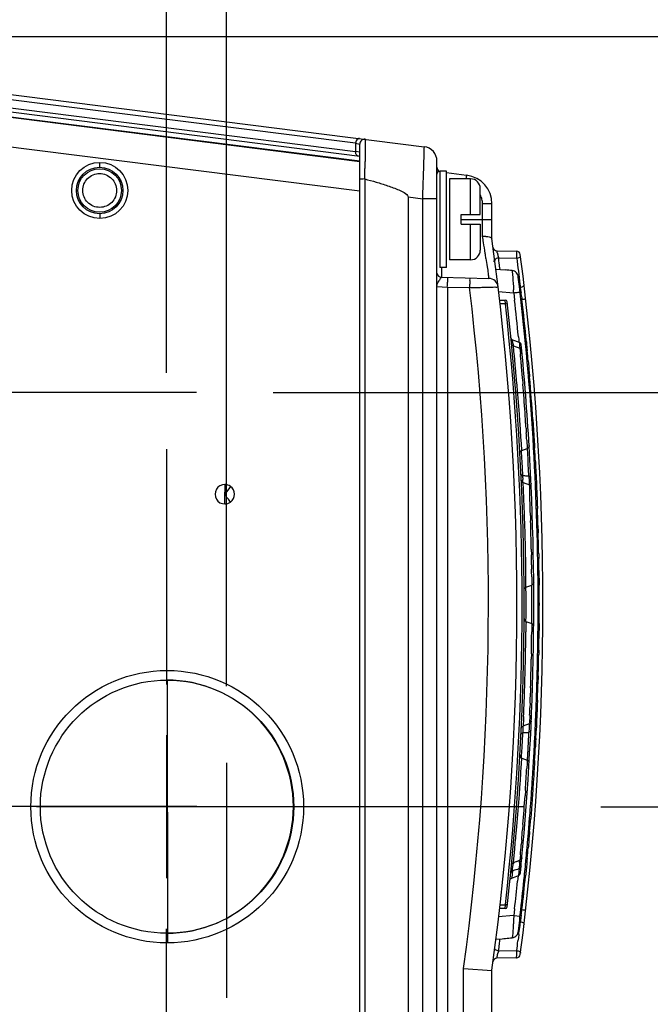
# Model space of a CAD drawing. Header units: inches. Extents: x 0 to 117, y 0 to 83.
# Tile 28 of 60: x 56.3 to 58.87, y 68.24 to 72.26. Entities that reach past the tile are written whole.
import ezdxf

# ---------------------------------------------------------------- set-up
doc = ezdxf.new("R2010")
doc.units = ezdxf.units.IN
doc.header["$LTSCALE"] = 6.431102
doc.header["$MEASUREMENT"] = 0
doc.linetypes.add('CENTER', pattern=[0.6, 0.375, -0.075, 0.075, -0.075])
doc.layers.get('0').update_dxf_attribs({"linetype": 'CONTINUOUS'})
doc.layers.add('DEFAULT_1', color=7, linetype='CENTER')
doc.styles.get("Standard").update_dxf_attribs({"font": 'txt', "width": 0.8})
doc.dimstyles.new('DIMSTYLE_1', dxfattribs={"dimtxt": 0.78125, "dimasz": 0.7, "dimexe": 0.18, "dimexo": 0.0625, "dimgap": 0.09, "dimtad": 1, "dimdec": 0, "dimzin": 4, "dimdsep": 46, "dimtxsty": 'STANDARD', "dimblk": '_FILLED', "dimblk1": '_FILLED', "dimblk2": '_FILLED', "dimcen": 0.09, "dimadec": 0, "dimazin": 0, "dimtfac": 1, "dimtdec": 0, "dimtofl": 0, "dimtmove": 0, "dimatfit": 3, "dimldrblk": '_FILLED', "dimfxl": 1, "dimtolj": 1, "dimtzin": 4, "dimarcsym": 0})

# ---------------------------------------------------------------- blocks, each defined once
blk = doc.blocks.new('_FILLED')
at = {"color": 0, "linetype": 'BYBLOCK'}
blk.add_solid([(0, 0), (-1, 0.1429), (-1, -0.1429)], dxfattribs=at)
blk = doc.blocks.new('*D8')
at = {"color": 7, "linetype": 'CONTINUOUS'}
for p, q in [((55.5592, 72.5117), (55.5592, 73.6357)), ((56.8984, 70.8186), (56.8984, 73.6357)), ((55.5592, 73.3857), (54.5592, 73.3857)), ((54.5592, 73.3857), (56.2288, 73.3857)), ((57.8984, 73.3857), (56.2288, 73.3857)), ((56.8984, 73.3857), (57.8984, 73.3857))]:
    blk.add_line(p, q, dxfattribs=at)
at = {"color": 7, "linetype": 'CONTINUOUS', "xscale": 0.7, "yscale": 0.7, "zscale": 0.7}
blk.add_blockref('_FILLED', (55.5592, 73.3857), dxfattribs=at)
at = {"color": 7, "linetype": 'CONTINUOUS', "xscale": 0.7, "yscale": 0.7, "zscale": 0.7, "rotation": 180}
blk.add_blockref('_FILLED', (56.8984, 73.3857), dxfattribs=at)
at = {"color": 7, "linetype": 'CONTINUOUS', "insert": (56.2288, 74.3622), "char_height": 0.78125, "width": 1.25, "attachment_point": 2, "line_spacing_factor": 0.9}
blk.add_mtext('34', dxfattribs=at)
blk = doc.blocks.new('*D9')
at = {"color": 7, "linetype": 'CONTINUOUS'}
for p, q in [((55.5592, 72.5117), (55.5592, 75.296)), ((57.1424, 69.5368), (57.1424, 75.296)), ((55.5592, 75.046), (56.3508, 75.046)), ((57.1424, 75.046), (56.3508, 75.046))]:
    blk.add_line(p, q, dxfattribs=at)
at = {"color": 7, "linetype": 'CONTINUOUS', "xscale": 0.7, "yscale": 0.7, "zscale": 0.7, "rotation": 180}
blk.add_blockref('_FILLED', (55.5592, 75.046), dxfattribs=at)
at = {"color": 7, "linetype": 'CONTINUOUS', "xscale": 0.7, "yscale": 0.7, "zscale": 0.7}
blk.add_blockref('_FILLED', (57.1424, 75.046), dxfattribs=at)
at = {"color": 7, "linetype": 'CONTINUOUS', "insert": (56.3508, 76.0225), "char_height": 0.78125, "width": 1.25, "attachment_point": 2, "line_spacing_factor": 0.9}
blk.add_mtext('40', dxfattribs=at)
blk = doc.blocks.new('*D11')
at = {"color": 7, "linetype": 'CONTINUOUS'}
for p, q in [((61.3183, 67.7627), (61.3183, 68.7627)), ((61.3183, 68.7627), (61.3183, 67.5572)), ((58.9165, 67.7627), (61.5683, 67.7627)), ((61.3183, 65.0906), (61.3183, 67.5572)), ((57.3333, 67.3517), (61.5683, 67.3517)), ((61.3183, 67.3517), (61.3183, 65.0906))]:
    blk.add_line(p, q, dxfattribs=at)
at = {"color": 7, "linetype": 'CONTINUOUS', "xscale": 0.7, "yscale": 0.7, "zscale": 0.7}
for p, rotation in [((61.3183, 67.7627), 270), ((61.3183, 67.3517), 90)]:
    blk.add_blockref('_FILLED', p, dxfattribs=dict(at, rotation=rotation))
at = {"color": 7, "linetype": 'CONTINUOUS', "insert": (60.3417, 66.3406), "char_height": 0.78125, "width": 1.25, "attachment_point": 3, "rotation": 90, "line_spacing_factor": 0.9}
blk.add_mtext('10', dxfattribs=at)
blk = doc.blocks.new('*D12')
at = {"color": 7, "linetype": 'CONTINUOUS'}
for p, q in [((58.6725, 69.0445), (63.653, 69.0445)), ((63.403, 69.0445), (63.403, 68.1981)), ((63.403, 67.3517), (63.403, 68.1981)), ((55.3717, 67.3517), (63.653, 67.3517))]:
    blk.add_line(p, q, dxfattribs=at)
at = {"color": 7, "linetype": 'CONTINUOUS', "xscale": 0.7, "yscale": 0.7, "zscale": 0.7}
for p, rotation in [((63.403, 69.0445), 90), ((63.403, 67.3517), 270)]:
    blk.add_blockref('_FILLED', p, dxfattribs=dict(at, rotation=rotation))
at = {"color": 7, "linetype": 'CONTINUOUS', "insert": (62.4264, 68.1981), "char_height": 0.78125, "width": 1.25, "attachment_point": 2, "rotation": 90, "line_spacing_factor": 0.9}
blk.add_mtext('43', dxfattribs=at)
blk = doc.blocks.new('*D13')
at = {"color": 7, "linetype": 'CONTINUOUS'}
for p, q in [((57.3333, 70.7376), (63.6527, 70.7376)), ((63.4027, 70.7376), (63.4027, 69.891)), ((63.4027, 69.0445), (63.4027, 69.891)), ((58.6725, 69.0445), (63.6527, 69.0445))]:
    blk.add_line(p, q, dxfattribs=at)
at = {"color": 7, "linetype": 'CONTINUOUS', "xscale": 0.7, "yscale": 0.7, "zscale": 0.7}
for p, rotation in [((63.4027, 70.7376), 90), ((63.4027, 69.0445), 270)]:
    blk.add_blockref('_FILLED', p, dxfattribs=dict(at, rotation=rotation))
at = {"color": 7, "linetype": 'CONTINUOUS', "insert": (62.4262, 69.891), "char_height": 0.78125, "width": 1.25, "attachment_point": 2, "rotation": 90, "line_spacing_factor": 0.9}
blk.add_mtext('43', dxfattribs=at)
blk = doc.blocks.new('*D14')
at = {"color": 7, "linetype": 'CONTINUOUS'}
for p, q in [((54.6931, 72.1943), (63.6531, 72.1943)), ((63.4031, 72.1943), (63.4031, 71.4659)), ((63.4031, 70.7376), (63.4031, 71.4659)), ((57.3333, 70.7376), (63.6531, 70.7376))]:
    blk.add_line(p, q, dxfattribs=at)
at = {"color": 7, "linetype": 'CONTINUOUS', "xscale": 0.7, "yscale": 0.7, "zscale": 0.7}
for p, rotation in [((63.4031, 72.1943), 90), ((63.4031, 70.7376), 270)]:
    blk.add_blockref('_FILLED', p, dxfattribs=dict(at, rotation=rotation))
at = {"color": 7, "linetype": 'CONTINUOUS', "insert": (62.4265, 71.4659), "char_height": 0.78125, "width": 1.25, "attachment_point": 2, "rotation": 90, "line_spacing_factor": 0.9}
blk.add_mtext('37', dxfattribs=at)

msp = doc.modelspace()

# ---------------------------------------------------------------- linework, layer by layer
at = {"color": 7, "linetype": 'CONTINUOUS'}
for p, q in [((54.3806, 72.1943), (57.951, 71.7433)), ((57.6704, 71.7571), (54.6207, 72.1424)), ((57.6876, 71.6818), (54.5946, 72.0725)), ((57.6876, 71.7037), (54.7534, 72.0744)), ((54.7556, 72.0922), (57.6704, 71.724)), ((54.7546, 72.0562), (57.6876, 71.6856)), ((54.9378, 71.9104), (57.6882, 71.563)), ((57.6704, 71.7571), (57.6704, 71.724)), ((57.6704, 71.7571), (57.6874, 71.7542)), ((57.6874, 71.7542), (57.6876, 71.7542)), ((57.6876, 63.1067), (57.6876, 71.7542)), ((57.6876, 71.7211), (57.6704, 71.724)), ((57.7096, 71.7365), (57.7092, 71.6975)), ((56.6247, 71.6594), (56.625, 71.6791)), ((57.682, 71.7044), (57.6818, 71.7045)), ((57.7092, 71.6975), (57.7091, 71.6832)), ((58.0026, 63.1762), (58.0026, 71.6847)), ((58.042, 71.643), (58.0144, 71.643)), ((58.0144, 71.643), (58.0144, 71.2493)), ((58.0412, 71.6371), (58.1241, 71.6267)), ((58.042, 71.2493), (58.042, 71.643)), ((57.7076, 71.6114), (57.7076, 63.2495)), ((58.1404, 71.6116), (58.0538, 71.6116)), ((58.0538, 71.6115), (58.0538, 71.2808)), ((58.1404, 71.4659), (58.1404, 71.6116)), ((58.1798, 71.4659), (58.1798, 71.5722)), ((57.8845, 71.5378), (57.8845, 63.3231)), ((57.8845, 71.5378), (57.9446, 71.5302)), ((58.0026, 71.5302), (57.9446, 71.5302)), ((57.9446, 63.3307), (57.9446, 71.5302)), ((58.2274, 71.5095), (58.1891, 71.5095)), ((58.1891, 71.3762), (58.1891, 71.5095)), ((58.2274, 71.3675), (58.2274, 71.5095)), ((56.6247, 71.4693), (56.625, 71.4496)), ((58.101, 71.4659), (58.1798, 71.4659)), ((58.101, 71.4265), (58.101, 71.4659)), ((58.101, 71.4462), (58.2274, 71.4462)), ((58.101, 71.4265), (58.1798, 71.4265)), ((58.1404, 71.2808), (58.1404, 71.4265)), ((58.1798, 71.4265), (58.1798, 71.3202)), ((58.2476, 71.3179), (58.3279, 71.3165)), ((58.1404, 71.2808), (58.0538, 71.2808)), ((58.2546, 71.2882), (58.3287, 71.287)), ((58.2552, 71.283), (58.2546, 71.2882)), ((58.2559, 71.2778), (58.2552, 71.283)), ((58.2572, 71.2674), (58.2559, 71.2778)), ((58.3287, 71.287), (58.3304, 71.2738)), ((58.3304, 71.2738), (58.3337, 71.2475)), ((58.042, 71.2493), (58.0144, 71.2493)), ((58.0218, 71.2493), (58.0218, 71.2095)), ((58.2438, 71.2427), (58.2815, 71.2394)), ((58.3337, 71.2475), (58.3354, 71.2343)), ((58.3354, 71.2343), (58.3386, 71.2079)), ((58.0218, 71.2095), (58.2146, 71.2044)), ((58.3386, 71.2079), (58.3418, 71.1816)), ((58.0026, 71.1716), (58.0452, 71.1695)), ((58.0452, 71.1695), (58.1361, 71.1671)), ((58.0452, 71.1695), (58.0452, 63.6914)), ((58.2531, 71.1514), (58.3164, 71.1459)), ((58.3164, 71.1459), (58.3197, 71.1163)), ((58.34, 71.1684), (58.3433, 71.1684)), ((58.3418, 71.1816), (58.3424, 71.1762)), ((58.3424, 71.1762), (58.3433, 71.1684)), ((58.3433, 71.1684), (58.3447, 71.1582)), ((58.3447, 71.1582), (58.3462, 71.1474)), ((58.2568, 71.1163), (58.2814, 71.1163)), ((58.2823, 71.1005), (58.2814, 71.1163)), ((58.3499, 71.1192), (58.3457, 71.1192)), ((58.3484, 71.1306), (58.3492, 71.1249)), ((58.3492, 71.1249), (58.3499, 71.1192)), ((58.2823, 71.1005), (58.2584, 71.1005)), ((58.2823, 71.1005), (58.2901, 71.1014)), ((58.3396, 70.9425), (58.3126, 70.9523)), ((58.3357, 70.9654), (58.3368, 70.9548)), ((58.3368, 70.9548), (58.3377, 70.9455)), ((58.3401, 70.9418), (58.3396, 70.9425)), ((58.3682, 70.9453), (58.3692, 70.9347)), ((58.3149, 70.9287), (58.3419, 70.9189)), ((58.315, 70.9275), (58.3149, 70.9287)), ((58.3167, 70.9104), (58.315, 70.9275)), ((58.3172, 70.9059), (58.3167, 70.9104)), ((58.319, 70.8881), (58.3172, 70.9059)), ((58.3421, 70.9188), (58.3418, 70.9295)), ((58.3419, 70.9189), (58.3438, 70.8969)), ((58.3692, 70.9347), (58.3705, 70.9217)), ((58.3705, 70.9217), (58.3717, 70.9087)), ((58.3203, 70.874), (58.319, 70.8881)), ((58.3754, 70.8679), (58.3764, 70.8573)), ((58.3252, 70.822), (58.3235, 70.8408)), ((58.327, 70.802), (58.3252, 70.822)), ((58.3764, 70.8573), (58.3777, 70.8424)), ((58.3777, 70.8424), (58.3785, 70.8328)), ((58.3785, 70.8328), (58.3797, 70.8192)), ((58.3523, 70.7946), (58.3541, 70.7722)), ((58.3797, 70.8192), (58.3806, 70.8092)), ((58.3806, 70.8092), (58.3812, 70.8017)), ((58.3944, 70.6278), (58.396, 70.6041)), ((58.3666, 70.5921), (58.3677, 70.5738)), ((58.396, 70.6041), (58.3973, 70.5841)), ((58.3973, 70.5841), (58.3978, 70.5762)), ((58.3468, 70.5422), (58.3459, 70.5563)), ((58.3476, 70.53), (58.3468, 70.5422)), ((58.3695, 70.5431), (58.3715, 70.5092)), ((58.3978, 70.5762), (58.3981, 70.5722)), ((58.3981, 70.5722), (58.3985, 70.5654)), ((58.3985, 70.5654), (58.3991, 70.5558)), ((58.3991, 70.5558), (58.3997, 70.5457)), ((58.3997, 70.5457), (58.4004, 70.5343)), ((58.3494, 70.5012), (58.3476, 70.53)), ((58.3486, 70.4938), (58.3481, 70.501)), ((58.3494, 70.5012), (58.3715, 70.5092)), ((58.374, 70.4861), (58.3727, 70.5102)), ((58.4004, 70.5343), (58.4006, 70.5309)), ((58.4006, 70.5309), (58.4013, 70.5201)), ((58.4013, 70.5201), (58.4018, 70.5107)), ((58.3497, 70.4743), (58.3486, 70.4938)), ((58.3509, 70.4517), (58.3497, 70.4743)), ((58.375, 70.4674), (58.374, 70.4861)), ((58.376, 70.4462), (58.375, 70.4674)), ((58.3772, 70.4223), (58.376, 70.4462)), ((58.3784, 70.3981), (58.3772, 70.4223)), ((58.4048, 70.4556), (58.4059, 70.4349)), ((58.4059, 70.4349), (58.4067, 70.4182)), ((58.4067, 70.4182), (58.4081, 70.389)), ((58.3531, 70.3889), (58.3532, 70.3919)), ((58.3532, 70.3919), (58.3534, 70.3946)), ((58.3534, 70.3946), (58.3538, 70.397)), ((58.3565, 70.3969), (58.3538, 70.397)), ((58.362, 70.3968), (58.3565, 70.3969)), ((58.3785, 70.3962), (58.3784, 70.3981)), ((58.3792, 70.3929), (58.3785, 70.3962)), ((58.3798, 70.389), (58.3792, 70.3929)), ((58.4081, 70.389), (58.4091, 70.3681)), ((57.1593, 70.3543), (57.1358, 70.3224)), ((58.3195, 70.3365), (58.3195, 70.3445)), ((58.355, 70.3695), (58.3802, 70.3603)), ((58.3555, 70.359), (58.355, 70.3695)), ((58.3558, 70.3509), (58.3555, 70.359)), ((58.3802, 70.3603), (58.3815, 70.3263)), ((58.4091, 70.3681), (58.4094, 70.3618)), ((58.4094, 70.3618), (58.4097, 70.3547)), ((58.4097, 70.3547), (58.4099, 70.3508)), ((58.4099, 70.3508), (58.4108, 70.3277)), ((57.1365, 70.2824), (57.1358, 70.322)), ((58.4108, 70.3277), (58.4114, 70.3142)), ((58.4114, 70.3142), (58.4116, 70.3099)), ((58.4116, 70.3099), (58.4118, 70.303)), ((58.4118, 70.303), (58.4122, 70.2923)), ((58.3596, 70.2621), (58.3589, 70.281)), ((58.4122, 70.2923), (58.4124, 70.2881)), ((58.4124, 70.2881), (58.4127, 70.2794)), ((58.4127, 70.2794), (58.4131, 70.2693)), ((58.4131, 70.2693), (58.4133, 70.2633)), ((58.3847, 70.2357), (58.3853, 70.2135)), ((58.4159, 70.1795), (58.4161, 70.1751)), ((58.4161, 70.1751), (58.4163, 70.1643)), ((58.3882, 70.0971), (58.3886, 70.0748)), ((58.4183, 70.0778), (58.4185, 70.0667)), ((58.4185, 70.0667), (58.4186, 70.0596)), ((58.3892, 70.0335), (58.3895, 70.0152)), ((58.3662, 69.9832), (58.3661, 69.9974)), ((58.3665, 69.942), (58.3662, 69.9832)), ((58.3898, 69.9845), (58.3901, 69.9506)), ((58.4193, 70.0104), (58.4196, 69.9916)), ((58.4196, 69.9916), (58.4198, 69.9689)), ((58.3665, 69.942), (58.3901, 69.9506)), ((58.3665, 69.9309), (58.3665, 69.942)), ((58.4156, 69.9628), (58.4156, 69.969)), ((58.4157, 69.9545), (58.4156, 69.9628)), ((58.4157, 69.9506), (58.4157, 69.9545)), ((58.4198, 69.9689), (58.4198, 69.9657)), ((58.4198, 69.9657), (58.4198, 69.9627)), ((58.4198, 69.9627), (58.4199, 69.9545)), ((58.4199, 69.9545), (58.4199, 69.9506)), ((58.3666, 69.9213), (58.3665, 69.9309)), ((58.416, 69.8667), (58.416, 69.8778)), ((58.4202, 69.8778), (58.4202, 69.8666)), ((58.3665, 69.8024), (58.3666, 69.8229)), ((58.4157, 69.7935), (58.4159, 69.8189)), ((58.3665, 69.8024), (58.3901, 69.7938)), ((58.39, 69.7813), (58.3898, 69.7598)), ((58.3901, 69.7938), (58.39, 69.7813)), ((58.4156, 69.7814), (58.4157, 69.7896)), ((58.4156, 69.7785), (58.4156, 69.7814)), ((58.4156, 69.7736), (58.4156, 69.7785)), ((58.4157, 69.7896), (58.4157, 69.7935)), ((58.4199, 69.7899), (58.4198, 69.7816)), ((58.4198, 69.7816), (58.4198, 69.7787)), ((58.4198, 69.7787), (58.4198, 69.7738)), ((58.4199, 69.7938), (58.4199, 69.7899)), ((58.4154, 69.7526), (58.4156, 69.7736)), ((58.4196, 69.7528), (58.4193, 69.7324)), ((58.4198, 69.7738), (58.4196, 69.7528)), ((58.3886, 69.6695), (58.3882, 69.6473)), ((58.4139, 69.6572), (58.4141, 69.6666)), ((58.4141, 69.6666), (58.4143, 69.678)), ((58.4143, 69.678), (58.4144, 69.6851)), ((58.4185, 69.6777), (58.4183, 69.6665)), ((58.4186, 69.6848), (58.4185, 69.6777)), ((58.4119, 69.5693), (58.4122, 69.5802)), ((58.4122, 69.5802), (58.4125, 69.5911)), ((58.4164, 69.5801), (58.4161, 69.5692)), ((56.9008, 69.5597), (56.9021, 68.487)), ((58.4104, 69.5192), (58.4112, 69.5437)), ((58.4112, 69.5437), (58.4118, 69.5649)), ((58.4118, 69.5649), (58.4119, 69.5693)), ((58.4161, 69.5692), (58.416, 69.5648)), ((58.3853, 69.5311), (58.3847, 69.5088)), ((58.4091, 69.4794), (58.41, 69.5079)), ((58.41, 69.5079), (58.4102, 69.5141)), ((58.4102, 69.5141), (58.4104, 69.5192)), ((58.3833, 69.4675), (58.3827, 69.4492)), ((58.4079, 69.4483), (58.4081, 69.4526)), ((58.4081, 69.4526), (58.4084, 69.4609)), ((58.4084, 69.4609), (58.4085, 69.4639)), ((58.4085, 69.4639), (58.4087, 69.4689)), ((58.4087, 69.4689), (58.4089, 69.475)), ((58.4089, 69.475), (58.4091, 69.4794)), ((58.4124, 69.4547), (58.4119, 69.4414)), ((58.4128, 69.465), (58.4124, 69.4547)), ((58.4131, 69.4751), (58.4128, 69.465)), ((58.4133, 69.4796), (58.4131, 69.4751)), ((58.3568, 69.4139), (58.3558, 69.3925)), ((58.3816, 69.4183), (58.3802, 69.3841)), ((58.4057, 69.394), (58.4067, 69.4171)), ((58.4067, 69.4171), (58.4072, 69.4306)), ((58.4072, 69.4306), (58.4074, 69.4349)), ((58.4074, 69.4349), (58.4077, 69.4418)), ((58.4077, 69.4418), (58.4079, 69.4483)), ((58.4109, 69.4167), (58.4099, 69.3936)), ((58.4114, 69.4301), (58.4109, 69.4167)), ((58.4116, 69.4344), (58.4114, 69.4301)), ((58.4119, 69.4414), (58.4116, 69.4344)), ((58.3195, 69.398), (58.3195, 69.4063)), ((58.3554, 69.3852), (58.355, 69.3749)), ((58.355, 69.3749), (58.3802, 69.3841)), ((58.3558, 69.3925), (58.3554, 69.3852)), ((58.3805, 69.3788), (58.3801, 69.3832)), ((58.4046, 69.3692), (58.4048, 69.373)), ((58.4048, 69.373), (58.405, 69.3781)), ((58.405, 69.3781), (58.4052, 69.3831)), ((58.4052, 69.3831), (58.4055, 69.39)), ((58.4055, 69.39), (58.4057, 69.394)), ((58.4092, 69.3762), (58.4082, 69.3554)), ((58.4095, 69.3826), (58.4092, 69.3762)), ((58.4098, 69.3896), (58.4095, 69.3826)), ((58.4099, 69.3936), (58.4098, 69.3896)), ((56.8984, 69.3368), (56.8984, 68.7521)), ((58.3523, 69.3183), (58.3533, 69.3384)), ((58.3532, 69.3619), (58.3531, 69.3556)), ((58.3533, 69.3384), (58.3538, 69.3474)), ((58.3535, 69.3498), (58.3538, 69.3474)), ((58.3703, 69.3479), (58.373, 69.348)), ((58.373, 69.348), (58.3758, 69.348)), ((58.3758, 69.348), (58.3785, 69.3481)), ((58.4025, 69.3241), (58.4034, 69.3425)), ((58.4034, 69.3425), (58.404, 69.3556)), ((58.404, 69.3556), (58.4046, 69.3692)), ((58.3772, 69.3189), (58.3774, 69.3251)), ((58.3774, 69.3251), (58.3775, 69.3272)), ((58.4007, 69.289), (58.4018, 69.3096)), ((58.4018, 69.3096), (58.4025, 69.3241)), ((58.406, 69.3095), (58.4049, 69.2888)), ((58.4067, 69.3239), (58.406, 69.3095)), ((58.3481, 69.2434), (58.3486, 69.2516)), ((58.3486, 69.2516), (58.3497, 69.2704)), ((58.3729, 69.2394), (58.3738, 69.2537)), ((58.3998, 69.2716), (58.4003, 69.2813)), ((58.4003, 69.2813), (58.4007, 69.289)), ((58.3469, 69.2022), (58.3493, 69.242)), ((58.3493, 69.242), (58.3494, 69.2432)), ((58.3494, 69.2432), (58.3715, 69.2351)), ((58.3708, 69.2227), (58.3696, 69.2013)), ((58.3715, 69.2351), (58.3708, 69.2227)), ((58.3726, 69.2342), (58.3729, 69.2394)), ((58.3962, 69.2098), (58.3964, 69.2133)), ((58.3964, 69.2133), (58.3968, 69.2199)), ((58.3968, 69.2199), (58.3971, 69.2245)), ((58.3971, 69.2245), (58.3976, 69.2338)), ((58.4007, 69.2135), (58.4005, 69.21)), ((58.4014, 69.2243), (58.4007, 69.2135)), ((58.4019, 69.2336), (58.4014, 69.2243)), ((58.3459, 69.188), (58.3469, 69.2022)), ((58.3937, 69.1686), (58.3939, 69.1727)), ((58.3939, 69.1727), (58.3945, 69.1818)), ((58.3945, 69.1818), (58.3949, 69.1885)), ((58.3949, 69.1885), (58.3956, 69.1986)), ((58.3956, 69.1986), (58.3958, 69.2023)), ((58.3958, 69.2023), (58.3962, 69.2098)), ((58.3982, 69.1722), (58.3979, 69.1681)), ((58.3985, 69.1774), (58.3982, 69.1722)), ((58.3992, 69.1886), (58.3985, 69.1774)), ((58.3998, 69.1986), (58.3992, 69.1886)), ((58.4005, 69.21), (58.3998, 69.1986)), ((58.3424, 69.1358), (58.3437, 69.1546)), ((58.3912, 69.1308), (58.3921, 69.1437)), ((58.3921, 69.1437), (58.3932, 69.1609)), ((58.3932, 69.1609), (58.3937, 69.1686)), ((58.3961, 69.1403), (58.3947, 69.1193)), ((58.3974, 69.1603), (58.3961, 69.1403)), ((58.3979, 69.1681), (58.3974, 69.1603)), ((58.364, 69.1112), (58.3625, 69.0891)), ((58.3877, 69.0799), (58.3885, 69.0911)), ((58.3885, 69.0911), (58.3891, 69.0996)), ((58.3927, 69.0905), (58.3919, 69.0794)), ((58.3947, 69.1193), (58.3927, 69.0905)), ((58.3851, 69.0443), (58.3863, 69.0605)), ((58.3863, 69.0605), (58.387, 69.0706)), ((58.387, 69.0706), (58.3877, 69.0799)), ((58.3906, 69.0602), (58.3885, 69.0323)), ((58.3912, 69.0684), (58.3906, 69.0602)), ((58.3919, 69.0794), (58.3912, 69.0684)), ((57.4246, 69.0445), (56.3666, 69.0433)), ((57.1907, 69.0445), (57.0216, 69.0447)), ((58.3813, 68.9959), (58.3831, 69.0188)), ((58.3831, 69.0188), (58.3842, 69.0325)), ((58.3842, 69.0325), (58.3851, 69.0443)), ((58.3874, 69.0186), (58.3856, 68.9957)), ((58.3885, 69.0323), (58.3874, 69.0186)), ((58.354, 68.9715), (58.3523, 68.9492)), ((58.3801, 68.9807), (58.3813, 68.9959)), ((58.3754, 68.9254), (58.3763, 68.9354)), ((58.3763, 68.9354), (58.3769, 68.9429)), ((58.3807, 68.9351), (58.3798, 68.9251)), ((58.3813, 68.9426), (58.3807, 68.9351)), ((58.3489, 68.9079), (58.3474, 68.8897)), ((58.3721, 68.8877), (58.3733, 68.9008)), ((58.3733, 68.9008), (58.3739, 68.9079)), ((58.3739, 68.9079), (58.3742, 68.9114)), ((58.3742, 68.9114), (58.3751, 68.9214)), ((58.3751, 68.9214), (58.3754, 68.9254)), ((58.3777, 68.9004), (58.3765, 68.8871)), ((58.3787, 68.9116), (58.3777, 68.9004)), ((58.3798, 68.9251), (58.3787, 68.9116)), ((58.3178, 68.8443), (58.319, 68.8565)), ((58.319, 68.8565), (58.3203, 68.8706)), ((58.3712, 68.8771), (58.3718, 68.8843)), ((58.3718, 68.8843), (58.3721, 68.8877)), ((58.3762, 68.8837), (58.3756, 68.8764)), ((58.3765, 68.8871), (58.3762, 68.8837)), ((58.3149, 68.8157), (58.3178, 68.8443)), ((58.3149, 68.8157), (58.3419, 68.8255)), ((58.3403, 68.8228), (58.3163, 68.8162)), ((58.3438, 68.8471), (58.3419, 68.8255)), ((58.3638, 68.7992), (58.3649, 68.8102)), ((58.3649, 68.8102), (58.3656, 68.8175)), ((58.3656, 68.8175), (58.3661, 68.8232)), ((58.3661, 68.8232), (58.3673, 68.8351)), ((58.3694, 68.8096), (58.3683, 68.7987)), ((58.3701, 68.817), (58.3694, 68.8096)), ((58.3706, 68.8226), (58.3701, 68.817)), ((58.3717, 68.8341), (58.3706, 68.8226)), ((58.3118, 68.7839), (58.3086, 68.7531)), ((58.3118, 68.7839), (58.3267, 68.7879)), ((58.3267, 68.7879), (58.3326, 68.7896)), ((58.3326, 68.7896), (58.3356, 68.7904)), ((58.3356, 68.7904), (58.3385, 68.7912)), ((58.3385, 68.7912), (58.3358, 68.7629)), ((58.3599, 68.76), (58.361, 68.7706)), ((58.361, 68.7706), (58.3638, 68.7992)), ((58.3655, 68.7703), (58.3645, 68.7597)), ((58.3683, 68.7987), (58.3655, 68.7703)), ((58.3086, 68.7527), (58.3357, 68.7626)), ((58.333, 68.7502), (58.3319, 68.7396)), ((58.3343, 68.7627), (58.333, 68.7502)), ((58.2814, 68.6281), (58.2569, 68.6281)), ((58.2586, 68.6438), (58.2823, 68.6438)), ((58.2814, 68.6281), (58.2823, 68.6438)), ((58.2901, 68.643), (58.2823, 68.6438)), ((58.3181, 68.6119), (58.3166, 68.5994)), ((58.3197, 68.6266), (58.3181, 68.6119)), ((58.3499, 68.6237), (58.3452, 68.6237)), ((58.3166, 68.5994), (58.2533, 68.5939)), ((58.316, 68.5879), (58.3153, 68.5765)), ((58.3166, 68.5994), (58.3422, 68.5963)), ((58.3433, 68.5744), (58.34, 68.5744)), ((58.3433, 68.5744), (58.3418, 68.5612)), ((58.344, 68.5794), (58.3433, 68.5744)), ((58.3455, 68.5899), (58.344, 68.5794)), ((58.3469, 68.6009), (58.3455, 68.5899)), ((58.3418, 68.5612), (58.3402, 68.548)), ((58.2453, 68.5027), (58.2698, 68.5048)), ((58.2581, 68.482), (58.2588, 68.4876)), ((58.2588, 68.4876), (58.2595, 68.4931)), ((58.2595, 68.4931), (58.2601, 68.4986)), ((58.2601, 68.4986), (58.2608, 68.5041)), ((58.2698, 68.5048), (58.2766, 68.5054)), ((58.2766, 68.5054), (58.2833, 68.506)), ((58.3354, 68.5085), (58.3337, 68.4953)), ((58.337, 68.5217), (58.3354, 68.5085)), ((58.2546, 68.4545), (58.3287, 68.4558)), ((58.3279, 68.4263), (58.2476, 68.4249)), ((58.1113, 63.6931), (58.1113, 68.3834)), ((58.1113, 68.3834), (58.2274, 68.3753)), ((58.2274, 63.3514), (58.2274, 68.3753))]:
    msp.add_line(p, q, dxfattribs=at)
for points in [[(58.3357, 68.7626), (58.3365, 68.7629), (58.3387, 68.7641), (58.3405, 68.7658), (58.342, 68.7678), (58.343, 68.7701), (58.3435, 68.7725)], [(58.3009, 68.7428), (58.3014, 68.7451), (58.3023, 68.7474), (58.3038, 68.7495), (58.3057, 68.7511), (58.3078, 68.7524), (58.3086, 68.7527)]]:
    msp.add_lwpolyline(points, dxfattribs=at)
for centre, radius in [((56.625, 71.5643), 0.1147), ((56.6246, 71.5643), 0.0951), ((56.6247, 71.5643), 0.0889), ((56.9006, 69.0445), 0.5571), ((56.9, 69.0445), 0.5177)]:
    msp.add_circle(centre, radius, dxfattribs=at)
for centre, radius, start, end in [((57.6978, 71.7553), 0.0275, 168.5414, 176.3335), ((57.7073, 71.7542), 0.0197, 82.8, 180), ((57.6973, 71.7223), 0.027, 176.3995, 183.2389), ((57.9436, 71.6847), 0.0591, 0, 82.8), ((55.495, 71.6936), 2.2141, 358.9699, 359.3503), ((53.8188, 71.7124), 3.8904, 359.3536, 359.57), ((54.1412, 71.7276), 3.5683, 358.355, 358.5824), ((55.4402, 71.6955), 2.2689, 358.5795, 358.9452), ((58.0223, 71.6594), 0.0197, 180, 237.9016), ((58.0144, 71.6312), 0.0118, 90, 180), ((58.1093, 71.5095), 0.1181, 0, 82.8), ((51.0771, 71.8153), 6.6337, 358.23851, 358.35693), ((58.1404, 71.5722), 0.0394, 0, 90), ((58.1106, 71.5096), 0.0784, 20.8396, 28.0563), ((58.1097, 71.5093), 0.0794, 7.1912, 20.7809), ((58.1108, 71.5095), 0.0783, 0.0246, 7.2036), ((58.196, 71.2484), 0.128, 87.2423, 93.0959), ((50.207, 70.1024), 8.083, 8.89312, 9.06722), ((50.0566, 70.0786), 8.2354, 8.57796, 8.89482), ((47.3058, 69.8714), 11.0236, 352.20007, 7.79993), ((58.1404, 71.3202), 0.0394, 270, 360), ((50.2662, 70.1104), 8.0234, 8.43055, 8.5767), ((58.2479, 71.3336), 0.0157, 187.6116, 269), ((59.1367, 71.5186), 0.9117, 193.3436, 193.7647), ((58.3276, 71.3007), 0.0157, 7.389, 89), ((58.2226, 71.2842), 0.0157, 315.9949, 7.377), ((59.4112, 71.5856), 1.1942, 193.7522, 194.0951), ((59.1582, 71.5219), 0.9333, 194.0814, 194.4945), ((47.3057, 69.8793), 11.0392, 7.08694, 7.22353), ((47.3058, 69.8714), 11.1299, 352.61095, 7.38905), ((58.0223, 71.2292), 0.0197, 189.8404, 268.5), ((56.0829, 71.2215), 1.9629, 358.4812, 359.0564), ((58.2136, 71.1651), 0.0394, 6.7637, 88.5004), ((47.3058, 69.8714), 11.1102, 0.5028, 6.91781), ((47.2634, 69.8718), 10.9496, 352.18766, 6.79389), ((53.7757, 70.8974), 4.5474, 3.1326, 3.28), ((51.2923, 70.1984), 7.1174, 7.52589, 7.66223), ((58.2814, 71.1084), 0.00787, 6.4469, 90), ((47.3412, 69.8722), 11.0177, 353.55305, 6.44695), ((47.3121, 69.872), 11.0777, 5.66467, 6.44946), ((47.3117, 69.872), 11.1085, 5.54458, 6.44631), ((47.3412, 69.8722), 11.0098, 353.59429, 6.40571), ((58.3166, 70.9634), 0.0118, 185.678, 250), ((58.3356, 70.9314), 0.0118, 5.5029, 70), ((58.6404, 70.9859), 0.3307, 188.1182, 189.5975), ((47.3412, 69.8722), 11.0571, 3.35532, 5.50288), ((47.3045, 69.8713), 11.1157, 5.14384, 5.35489), ((48.4787, 69.9228), 9.8875, 5.32723, 5.52034), ((46.8188, 69.8879), 11.569, 4.79164, 5.00357), ((46.2156, 69.8363), 12.1745, 4.51418, 4.79633), ((48.196, 69.897), 10.1713, 4.98618, 5.10436), ((48.2589, 69.9022), 10.1083, 4.23656, 4.9882), ((47.3013, 69.8711), 11.1189, 3.90233, 4.80144), ((46.3535, 69.8465), 12.0362, 3.85554, 4.41117), ((48.4874, 69.9195), 9.8791, 4.11298, 4.23391), ((48.3534, 69.9096), 10.0134, 3.70298, 4.11456), ((45.9566, 69.8199), 12.434, 3.56046, 3.85465), ((45.9931, 69.8219), 12.3974, 3.33517, 3.47718), ((47.3412, 69.8722), 11.0571, 354.29217, 3.35029), ((47.3026, 69.8711), 11.1176, 3.01353, 3.29821), ((47.2708, 69.8495), 11.0965, 2.97754, 3.11083), ((47.4339, 69.858), 10.9332, 2.82583, 2.97733), ((58.4846, 70.3868), 0.1314, 179.0849, 181.9032), ((58.1999, 65.1033), 5.2959, 88.068, 88.2461), ((58.2799, 70.3765), 0.1007, 4.6072, 7.0986), ((58.2454, 70.3738), 0.1354, 358.5183, 4.5906), ((57.1358, 70.3222), 0.0398, 89.0115, 270.9885), ((57.1358, 70.3222), 0.0398, 306.1749, 53.8251), ((48.09, 69.8727), 10.277, 2.54203, 2.66716), ((48.464, 69.8887), 9.9026, 2.2702, 2.54529), ((46.2893, 69.8653), 12.101, 2.03734, 2.18317), ((48.345, 69.8845), 10.0217, 1.92602, 2.15984), ((45.9126, 69.8515), 12.478, 1.76449, 2.03906), ((47.3103, 69.8715), 11.1099, 1.58899, 2.02093), ((48.3669, 69.8851), 9.9998, 1.17608, 1.92627), ((46.1848, 69.8595), 12.2057, 1.11546, 1.66164), ((47.3083, 69.8714), 11.1119, 1.06447, 1.51017), ((48.4958, 69.888), 9.8709, 1.05407, 1.17497), ((48.4597, 69.887), 9.907, 0.6388, 1.05612), ((46.0675, 69.8566), 12.323, 0.82255, 1.01477), ((47.3075, 69.8714), 11.1127, 0.71664, 0.97036), ((45.8664, 69.8536), 12.5241, 0.59884, 0.73916), ((46.8978, 69.8722), 11.4927, 359.6088, 0.39089), ((47.3246, 69.8715), 11.0914, 0.03243, 0.40862), ((47.307, 69.8714), 11.1132, 0.03279, 0.40817), ((47.6751, 69.8722), 10.6916, 359.73591, 0.26317), ((47.3208, 69.8715), 11.0952, 359.72832, 359.97493), ((47.3071, 69.8714), 11.1131, 359.59999, 359.97537), ((27.8341, 70.1678), 30.5348, 359.06645, 359.20743), ((53.1301, 69.8164), 5.2364, 359.2236, 359.3839), ((46.0099, 69.8891), 12.3806, 359.25956, 359.4018), ((47.3162, 69.8715), 11.0998, 359.03763, 359.3858), ((45.9895, 69.8891), 12.401, 358.98546, 359.26097), ((47.308, 69.8714), 11.1122, 359.03777, 359.2833), ((51.9987, 69.7804), 6.3672, 358.81533, 359.00913), ((47.3143, 69.8716), 11.1017, 358.55251, 358.89343), ((47.3091, 69.8714), 11.1111, 358.49792, 358.94366), ((47.6224, 69.8861), 10.7447, 358.04694, 358.73438), ((46.1655, 69.8853), 12.2249, 358.33955, 358.88408), ((56.8983, 69.0445), 0.5177, 270.0092, 89.9908), ((47.3105, 69.8713), 11.1097, 358.15819, 358.41911), ((47.0008, 69.8892), 11.3661, 357.92734, 358.13782), ((46.0146, 69.8894), 12.3759, 358.04629, 358.23762), ((47.3114, 69.8713), 11.1088, 357.97923, 358.15819), ((52.0124, 69.7118), 6.3514, 357.31087, 357.72094), ((52.2671, 69.6996), 6.0964, 357.74047, 357.918), ((46.1022, 69.886), 12.2882, 357.81857, 357.96291), ((58.4977, 69.3566), 0.1446, 173.7002, 177.9056), ((58.4343, 69.3571), 0.0812, 181.1126, 183.2268), ((58.4173, 69.3562), 0.0642, 183.2087, 185.6705), ((58.1969, 74.7402), 5.3951, 271.6667, 271.8421), ((48.0403, 69.8053), 10.3483, 357.3522, 357.46803), ((47.3068, 69.8715), 11.1134, 357.17572, 357.33829), ((48.1969, 69.8447), 10.169, 356.76235, 356.88829), ((47.9446, 69.8584), 10.4217, 356.88841, 357.0294), ((52.5319, 69.5872), 5.8514, 356.90886, 357.12173), ((50.4401, 69.6927), 7.9458, 357.11961, 357.30343), ((53.1131, 69.5567), 5.2694, 356.7039, 356.8993), ((47.4596, 69.8652), 10.9563, 356.69619, 356.89424), ((47.3042, 69.8716), 11.116, 356.70967, 356.99451), ((48.3726, 69.8332), 9.9942, 356.10673, 356.29863), ((46.0579, 69.9181), 12.3325, 356.2485, 356.52522), ((46.0111, 69.9212), 12.3794, 356.52393, 356.66597), ((48.4087, 69.8307), 9.958, 355.76233, 355.99842), ((47.5349, 69.8605), 10.8808, 355.98981, 356.15462), ((48.2754, 69.8407), 10.0917, 355.01369, 355.76129), ((46.3242, 69.9), 12.0656, 355.58666, 356.14616), ((47.5192, 69.8619), 10.8966, 355.16189, 355.36142), ((47.3033, 69.8717), 11.1169, 355.20617, 355.48047), ((48.1494, 69.8524), 10.2182, 354.48633, 354.89216), ((48.4779, 69.8231), 9.8884, 354.89196, 355.01331), ((46.1596, 69.9125), 12.2307, 355.28881, 355.4828), ((46.6028, 69.8749), 11.7859, 354.99704, 355.20494), ((47.4818, 69.8652), 10.9341, 354.59414, 354.81513), ((47.3067, 69.8714), 11.1135, 354.64481, 354.8637), ((58.4263, 68.7866), 0.1139, 164.9432, 166.875), ((58.2104, 68.8121), 0.1304, 2.6811, 4.6969), ((47.3135, 69.8707), 11.0764, 353.55093, 354.13901), ((47.427, 69.8706), 10.9892, 353.4848, 354.19917), ((47.3153, 69.8705), 11.1049, 353.55366, 354.25901), ((58.2814, 68.636), 0.00787, 270, 353.5531), ((47.3058, 69.8714), 11.1102, 353.09876, 353.55306), ((51.5419, 69.5113), 6.8657, 352.37957, 352.5705), ((62.1906, 68.3655), 3.881, 176.5445, 176.7154), ((47.3086, 69.879), 11.1116, 352.98386, 353.12073), ((57.7762, 74.154), 5.6706, 275.1301, 275.4028), ((47.3041, 69.8795), 11.1161, 352.64173, 352.847), ((59.2763, 68.1911), 1.0551, 165.7204, 165.9111), ((59.042, 68.2507), 0.8134, 165.4886, 165.7232), ((47.3052, 69.8636), 11.0396, 352.66721, 352.81111), ((56.9702, 68.4575), 1.3585, 359.7981, 359.9302), ((58.2479, 68.4092), 0.0157, 91, 172.3884), ((58.3276, 68.442), 0.0157, 271, 352.611)]:
    msp.add_arc(centre, radius, start, end, dxfattribs=at)
msp.add_ellipse((57.8518, 71.1861), major_axis=(0.8529, -0.0291), ratio=0.091948, start_param=7.290186, end_param=7.329044, dxfattribs=at)
for points, knots in [([(57.6867, 71.7766), (57.6813, 71.7773), (57.6735, 71.7705), (57.6713, 71.7631), (57.6708, 71.7608)], [0, 0, 0, 0, 0.698754, 1, 1, 1, 1]), ([(57.7098, 71.7737), (57.7106, 71.7736), (57.7088, 71.7687), (57.7104, 71.7633), (57.7094, 71.7507), (57.7096, 71.7418), (57.7096, 71.7365)], [0, 0, 0, 0, 0.064701, 0.256118, 0.570483, 1, 1, 1, 1]), ([(57.6818, 71.7045), (57.677, 71.7051), (57.6714, 71.712), (57.6705, 71.7187), (57.6703, 71.7208)], [0, 0, 0, 0, 0.701813, 1, 1, 1, 1]), ([(57.9446, 71.5302), (57.9455, 71.5574), (57.9468, 71.5967), (57.9485, 71.6469), (57.9494, 71.6787), (57.9504, 71.7051), (57.9504, 71.7225), (57.9512, 71.7336), (57.9503, 71.7381), (57.9523, 71.7431), (57.951, 71.7433)], [0, 0, 0, 0, 0.382024, 0.554742, 0.706279, 0.830855, 0.923497, 0.956683, 0.980608, 1, 1, 1, 1]), ([(56.625, 71.495), (56.6073, 71.495), (56.5705, 71.5098), (56.548, 71.564), (56.57, 71.6182), (56.6067, 71.6336), (56.6243, 71.6336)], [0, 0, 0, 0, 0.250126, 0.500005, 0.749861, 1, 1, 1, 1]), ([(56.6243, 71.6336), (56.642, 71.6336), (56.6789, 71.6188), (56.7013, 71.5646), (56.6794, 71.5104), (56.6427, 71.495), (56.625, 71.495)], [0, 0, 0, 0, 0.250126, 0.500005, 0.749861, 1, 1, 1, 1]), ([(57.7076, 71.6114), (57.7029, 71.6114), (57.6982, 71.6102), (57.6876, 71.611), (57.6876, 71.609)], [0, 0, 0, 0, 0.699087, 1, 1, 1, 1]), ([(57.7076, 71.6114), (57.7233, 71.6072), (57.7547, 71.5985), (57.8009, 71.5842), (57.8401, 71.5701), (57.8673, 71.5566), (57.8845, 71.5458), (57.8845, 71.5378)], [0, 0, 0, 0, 0.250588, 0.501168, 0.751686, 0.87697, 1, 1, 1, 1]), ([(58.123, 71.6116), (58.1232, 71.6133), (58.1236, 71.6181), (58.1242, 71.6229), (58.1242, 71.626)], [0, 0, 0, 0, 0.358624, 1, 1, 1, 1]), ([(58.2021, 71.3762), (58.2083, 71.3759), (58.2165, 71.3757), (58.2274, 71.3703), (58.2274, 71.3672)], [0, 0, 0, 0, 0.668236, 1, 1, 1, 1]), ([(58.2496, 71.3082), (58.2494, 71.3093), (58.2487, 71.3125), (58.2478, 71.3156), (58.2476, 71.3176)], [0, 0, 0, 0, 0.361141, 1, 1, 1, 1]), ([(58.3287, 71.287), (58.3287, 71.2899), (58.3285, 71.2997), (58.329, 71.3095), (58.328, 71.3162)], [0, 0, 0, 0, 0.30688, 1, 1, 1, 1]), ([(58.2028, 71.2867), (58.2045, 71.2751), (58.2071, 71.2563), (58.212, 71.2262), (58.212, 71.2184), (58.2153, 71.2027), (58.2146, 71.2044)], [0, 0, 0, 0, 0.421383, 0.737525, 0.933552, 1, 1, 1, 1]), ([(58.2546, 71.2882), (58.2525, 71.288), (58.2468, 71.287), (58.2387, 71.2825), (58.2392, 71.2784)], [0, 0, 0, 0, 0.331575, 1, 1, 1, 1]), ([(58.3287, 71.287), (58.3308, 71.2872), (58.3365, 71.2882), (58.3446, 71.2927), (58.344, 71.2968)], [0, 0, 0, 0, 0.331575, 1, 1, 1, 1]), ([(58.3098, 71.2369), (58.31, 71.2365), (58.3104, 71.232), (58.3109, 71.2276), (58.3113, 71.2236)], [0, 0, 0, 0, 0.091682, 1, 1, 1, 1]), ([(58.3351, 71.2096), (58.3343, 71.2159), (58.3299, 71.2292), (58.3167, 71.2362), (58.3098, 71.2369)], [0, 0, 0, 0, 0.480036, 1, 1, 1, 1]), ([(58.3113, 71.2236), (58.3116, 71.2194), (58.3133, 71.1974), (58.3147, 71.1754), (58.3157, 71.1576)], [0, 0, 0, 0, 0.189325, 1, 1, 1, 1]), ([(58.0026, 71.1716), (58.0026, 71.1798), (58.0089, 71.1922), (58.0168, 71.2021), (58.0197, 71.2095), (58.0218, 71.2095)], [0, 0, 0, 0, 0.575, 0.856314, 1, 1, 1, 1]), ([(58.0455, 71.2089), (58.046, 71.2088), (58.0452, 71.2061), (58.0465, 71.201), (58.0457, 71.194), (58.0456, 71.1892)], [0, 0, 0, 0, 0.06918, 0.268466, 1, 1, 1, 1]), ([(58.1364, 71.2065), (58.1374, 71.2064), (58.1355, 71.2003), (58.1373, 71.1943), (58.1362, 71.1811), (58.1362, 71.1721), (58.1361, 71.1671)], [0, 0, 0, 0, 0.076544, 0.293022, 0.617925, 1, 1, 1, 1]), ([(58.1361, 71.1671), (58.151, 71.1674), (58.1726, 71.1679), (58.2, 71.1685), (58.2176, 71.169), (58.2315, 71.1689), (58.243, 71.1701), (58.248, 71.1685), (58.2526, 71.1705), (58.2527, 71.1697)], [0, 0, 0, 0, 0.383231, 0.556055, 0.707343, 0.831495, 0.923914, 0.98073, 1, 1, 1, 1]), ([(58.3164, 71.1459), (58.3197, 71.1463), (58.3256, 71.1472), (58.3344, 71.1475), (58.3382, 71.1493), (58.3424, 71.1484), (58.3423, 71.1491)], [0, 0, 0, 0, 0.385915, 0.710025, 0.924545, 1, 1, 1, 1]), ([(58.3568, 71.1737), (58.3575, 71.1744), (58.3585, 71.1757), (58.3588, 71.1774), (58.3587, 71.1781)], [0, 0, 0, 0, 0.544032, 1, 1, 1, 1]), ([(58.3499, 71.1192), (58.3536, 71.1196), (58.3591, 71.1196), (58.3629, 71.1212), (58.3653, 71.1206), (58.3653, 71.121)], [0, 0, 0, 0, 0.707956, 0.923871, 1, 1, 1, 1]), ([(58.313, 70.9392), (58.3128, 70.9406), (58.3123, 70.9447), (58.3117, 70.9488), (58.312, 70.9514)], [0, 0, 0, 0, 0.350515, 1, 1, 1, 1]), ([(58.3418, 70.9295), (58.3417, 70.9309), (58.3413, 70.935), (58.3411, 70.9393), (58.3401, 70.9418)], [0, 0, 0, 0, 0.353274, 1, 1, 1, 1]), ([(58.3072, 70.9386), (58.3074, 70.9366), (58.3077, 70.9323), (58.3124, 70.9305), (58.3142, 70.931)], [0, 0, 0, 0, 0.519602, 1, 1, 1, 1]), ([(58.3496, 70.9089), (58.3494, 70.9109), (58.3491, 70.9152), (58.3444, 70.9171), (58.3426, 70.9165)], [0, 0, 0, 0, 0.519598, 1, 1, 1, 1]), ([(58.3416, 70.4894), (58.3415, 70.4917), (58.3412, 70.4966), (58.3465, 70.499), (58.3485, 70.4984)], [0, 0, 0, 0, 0.526864, 1, 1, 1, 1]), ([(58.3792, 70.521), (58.3794, 70.5187), (58.3797, 70.5138), (58.3743, 70.5114), (58.3724, 70.5121)], [0, 0, 0, 0, 0.526864, 1, 1, 1, 1]), ([(58.346, 70.4052), (58.3461, 70.4035), (58.3467, 70.3995), (58.3512, 70.3985), (58.353, 70.3989)], [0, 0, 0, 0, 0.472459, 1, 1, 1, 1]), ([(58.3472, 70.38), (58.3473, 70.3779), (58.3474, 70.3734), (58.3523, 70.3714), (58.3542, 70.372)], [0, 0, 0, 0, 0.521784, 1, 1, 1, 1]), ([(58.3785, 70.3962), (58.3804, 70.3957), (58.3845, 70.3951), (58.3851, 70.3902), (58.3841, 70.389)], [0, 0, 0, 0, 0.564679, 1, 1, 1, 1]), ([(57.1365, 70.3619), (57.1364, 70.3553), (57.1354, 70.344), (57.1373, 70.3346), (57.1332, 70.3198), (57.1358, 70.3221)], [0, 0, 0, 0, 0.499119, 0.742623, 1, 1, 1, 1]), ([(58.388, 70.3497), (58.3879, 70.3518), (58.3878, 70.3563), (58.3828, 70.3584), (58.381, 70.3578)], [0, 0, 0, 0, 0.521912, 1, 1, 1, 1]), ([(57.1593, 70.2901), (57.1554, 70.2954), (57.1501, 70.3046), (57.1407, 70.3121), (57.1393, 70.3236), (57.136, 70.3225)], [0, 0, 0, 0, 0.496673, 0.741122, 1, 1, 1, 1]), ([(58.3588, 69.9308), (58.3587, 69.9319), (58.3589, 69.9341), (58.3595, 69.9362), (58.36, 69.9372)], [0, 0, 0, 0, 0.497337, 1, 1, 1, 1]), ([(58.36, 69.9372), (58.3605, 69.9381), (58.3621, 69.9399), (58.3646, 69.9397), (58.3657, 69.9393)], [0, 0, 0, 0, 0.460647, 1, 1, 1, 1]), ([(58.3979, 69.9618), (58.3979, 69.9596), (58.3981, 69.9548), (58.3929, 69.9526), (58.391, 69.9532)], [0, 0, 0, 0, 0.524355, 1, 1, 1, 1]), ([(58.3588, 69.8136), (58.3587, 69.8125), (58.3589, 69.8103), (58.3595, 69.8082), (58.36, 69.8072)], [0, 0, 0, 0, 0.497337, 1, 1, 1, 1]), ([(58.36, 69.8072), (58.3605, 69.8063), (58.3621, 69.8045), (58.3646, 69.8047), (58.3657, 69.805)], [0, 0, 0, 0, 0.460647, 1, 1, 1, 1]), ([(58.3665, 69.8024), (58.3656, 69.8026), (58.3677, 69.7963), (58.3657, 69.7908), (58.3668, 69.7761), (58.3663, 69.7661), (58.3662, 69.7601)], [0, 0, 0, 0, 0.064536, 0.256372, 0.571196, 1, 1, 1, 1]), ([(58.3979, 69.7826), (58.3979, 69.7848), (58.3981, 69.7895), (58.3929, 69.7917), (58.391, 69.7911)], [0, 0, 0, 0, 0.524355, 1, 1, 1, 1]), ([(58.3472, 69.3643), (58.3473, 69.3664), (58.3474, 69.3709), (58.3523, 69.373), (58.3542, 69.3724)], [0, 0, 0, 0, 0.521784, 1, 1, 1, 1]), ([(58.3785, 69.3481), (58.379, 69.3502), (58.3808, 69.3603), (58.381, 69.3707), (58.3805, 69.3788)], [0, 0, 0, 0, 0.20794, 1, 1, 1, 1]), ([(58.388, 69.3947), (58.3879, 69.3925), (58.3878, 69.388), (58.3828, 69.386), (58.381, 69.3866)], [0, 0, 0, 0, 0.521912, 1, 1, 1, 1]), ([(58.3832, 69.3857), (58.3843, 69.3851), (58.3871, 69.3839), (58.3859, 69.3808), (58.3851, 69.3801)], [0, 0, 0, 0, 0.537302, 1, 1, 1, 1]), ([(58.346, 69.3391), (58.3461, 69.3408), (58.3467, 69.3449), (58.3512, 69.3459), (58.353, 69.3454)], [0, 0, 0, 0, 0.472269, 1, 1, 1, 1]), ([(58.3825, 69.35), (58.382, 69.3499), (58.3809, 69.3498), (58.3798, 69.35), (58.3793, 69.3501)], [0, 0, 0, 0, 0.450452, 1, 1, 1, 1]), ([(58.3416, 69.255), (58.3415, 69.2527), (58.3412, 69.2477), (58.3465, 69.2454), (58.3485, 69.246)], [0, 0, 0, 0, 0.526864, 1, 1, 1, 1]), ([(58.3792, 69.2234), (58.3794, 69.2256), (58.3797, 69.2306), (58.3743, 69.2329), (58.3724, 69.2323)], [0, 0, 0, 0, 0.526864, 1, 1, 1, 1]), ([(58.3072, 68.8057), (58.3074, 68.8077), (58.3077, 68.812), (58.3124, 68.8139), (58.3142, 68.8134)], [0, 0, 0, 0, 0.519602, 1, 1, 1, 1]), ([(58.3397, 68.795), (58.34, 68.7965), (58.3409, 68.8042), (58.3409, 68.812), (58.3406, 68.8182)], [0, 0, 0, 0, 0.195218, 1, 1, 1, 1]), ([(58.3403, 68.8228), (58.3422, 68.8224), (58.3439, 68.8223), (58.3478, 68.8206), (58.3463, 68.8199), (58.3458, 68.8198)], [0, 0, 0, 0, 0.666116, 0.830902, 1, 1, 1, 1]), ([(58.3496, 68.8355), (58.3494, 68.8335), (58.3491, 68.8292), (58.3444, 68.8273), (58.3426, 68.8278)], [0, 0, 0, 0, 0.519598, 1, 1, 1, 1]), ([(58.3078, 68.782), (58.3068, 68.7813), (58.3048, 68.7794), (58.3055, 68.7766), (58.3061, 68.7755)], [0, 0, 0, 0, 0.484313, 1, 1, 1, 1]), ([(58.3118, 68.7839), (58.3111, 68.7837), (58.3097, 68.7831), (58.3084, 68.7824), (58.3078, 68.782)], [0, 0, 0, 0, 0.490902, 1, 1, 1, 1]), ([(58.3118, 68.7839), (58.3115, 68.7845), (58.311, 68.7895), (58.3119, 68.7944), (58.3126, 68.7986)], [0, 0, 0, 0, 0.125582, 1, 1, 1, 1]), ([(58.3385, 68.7912), (58.3388, 68.7917), (58.3393, 68.7929), (58.3395, 68.7942), (58.3397, 68.795)], [0, 0, 0, 0, 0.420924, 1, 1, 1, 1]), ([(58.3437, 68.7941), (58.3431, 68.7937), (58.3417, 68.793), (58.3401, 68.7932), (58.3393, 68.7935)], [0, 0, 0, 0, 0.44767, 1, 1, 1, 1]), ([(58.3463, 68.8009), (58.3461, 68.7996), (58.3457, 68.7972), (58.3446, 68.7949), (58.3437, 68.7941)], [0, 0, 0, 0, 0.50992, 1, 1, 1, 1]), ([(58.3499, 68.6236), (58.3536, 68.6232), (58.3591, 68.6232), (58.3629, 68.6216), (58.3653, 68.6222), (58.3653, 68.6218)], [0, 0, 0, 0, 0.707952, 0.92387, 1, 1, 1, 1]), ([(58.3153, 68.5765), (58.315, 68.5703), (58.3137, 68.5503), (58.3124, 68.5304), (58.3112, 68.5167)], [0, 0, 0, 0, 0.313295, 1, 1, 1, 1]), ([(58.3102, 68.5085), (58.3171, 68.5092), (58.3304, 68.5165), (58.3347, 68.53), (58.3355, 68.5364)], [0, 0, 0, 0, 0.519109, 1, 1, 1, 1]), ([(58.3112, 68.5167), (58.3111, 68.5157), (58.3107, 68.5129), (58.3107, 68.5101), (58.3102, 68.5085)], [0, 0, 0, 0, 0.388689, 1, 1, 1, 1]), ([(58.2546, 68.4545), (58.2525, 68.4548), (58.2468, 68.4558), (58.2387, 68.4603), (58.2392, 68.4644)], [0, 0, 0, 0, 0.331578, 1, 1, 1, 1]), ([(58.2476, 68.4249), (58.2469, 68.4249), (58.249, 68.4288), (58.2487, 68.4345), (58.2516, 68.4426), (58.2529, 68.4479)], [0, 0, 0, 0, 0.080782, 0.308619, 1, 1, 1, 1]), ([(58.3279, 68.4263), (58.3287, 68.4263), (58.3275, 68.4308), (58.3289, 68.435), (58.3285, 68.4438), (58.3287, 68.4496), (58.3287, 68.4527)], [0, 0, 0, 0, 0.084665, 0.31809, 0.647552, 1, 1, 1, 1]), ([(58.3287, 68.4558), (58.3308, 68.4556), (58.3365, 68.4546), (58.3446, 68.4501), (58.344, 68.4459)], [0, 0, 0, 0, 0.331814, 1, 1, 1, 1])]:
    msp.add_open_spline(points, degree=3, knots=knots, dxfattribs=at)
for points in [[(58.3433, 71.1684), (58.3482, 71.1689), (58.3535, 71.1703), (58.3568, 71.1737)], [(58.354, 70.3719), (58.3536, 70.3754), (58.3533, 70.3789), (58.3532, 70.3824)], [(57.1593, 70.3543), (57.1528, 70.359), (57.1445, 70.3618), (57.1365, 70.3619)], [(58.38, 70.3604), (58.3804, 70.3637), (58.3806, 70.367), (58.3807, 70.3703)], [(58.3873, 70.3656), (58.3874, 70.363), (58.3855, 70.3594), (58.383, 70.3591)], [(57.1365, 70.2824), (57.1445, 70.2826), (57.1528, 70.2853), (57.1593, 70.2901)], [(58.3862, 69.3565), (58.3861, 69.354), (58.3849, 69.3507), (58.3825, 69.35)], [(58.3126, 68.7986), (58.3133, 68.8033), (58.3142, 68.8079), (58.3153, 68.8125)], [(58.3433, 68.5744), (58.346, 68.5741), (58.3486, 68.5736), (58.3511, 68.5726)], [(58.3511, 68.5726), (58.3545, 68.5713), (58.3591, 68.5683), (58.3587, 68.5647)]]:
    msp.add_open_spline(points, degree=3, dxfattribs=at)
at = {"layer": 'DEFAULT_1', "color": 7, "linetype": 'CENTER'}
for p, q in [((57.0208, 70.7376), (55.7863, 70.7376)), ((56.8984, 70.5061), (56.8984, 69.5445)), ((57.1424, 69.2243), (57.1424, 68.2627)), ((57.0216, 69.0447), (55.4368, 69.0445)), ((58.36, 69.0445), (57.3984, 69.0445)), ((56.8984, 67.5829), (56.8984, 68.5445))]:
    msp.add_line(p, q, dxfattribs=at)

# ---------------------------------------------------------------- dimensions: what is measured, and where the dimension line sits
at = {"color": 7, "linetype": 'CONTINUOUS'}
for base, p1, p2, angle, picture, middle in [((55.5592, 75.046), (57.1424, 69.5368), (55.5592, 72.5117), 180, '*D9', (55.7258, 75.6319)), ((55.5592, 73.3857), (56.8984, 70.8186), (55.5592, 72.5117), 180, '*D8', (55.6038, 73.9716)), ((63.4031, 72.1943), (57.3333, 70.7376), (54.6931, 72.1943), 90, '*D14', (63.0972, 70.9072)), ((63.4027, 70.7376), (58.6725, 69.0445), (57.3333, 70.7376), 90, '*D13', (63.0969, 69.3323)), ((63.403, 69.0445), (55.3717, 67.3517), (58.6725, 69.0445), 90, '*D12', (63.0971, 67.6393)), ((61.3183, 67.7627), (57.3333, 67.3517), (58.9165, 67.7627), 90, '*D11', (61.2924, 64.5981))]:
    dim = msp.add_linear_dim(base=base, p1=p1, p2=p2, angle=angle, dimstyle='DIMSTYLE_1', dxfattribs=at)
    dim.commit()
    dim.dimension.update_dxf_attribs({"geometry": picture, "text_midpoint": middle, "dimtype": 160})

doc.saveas('drawing.dxf')
